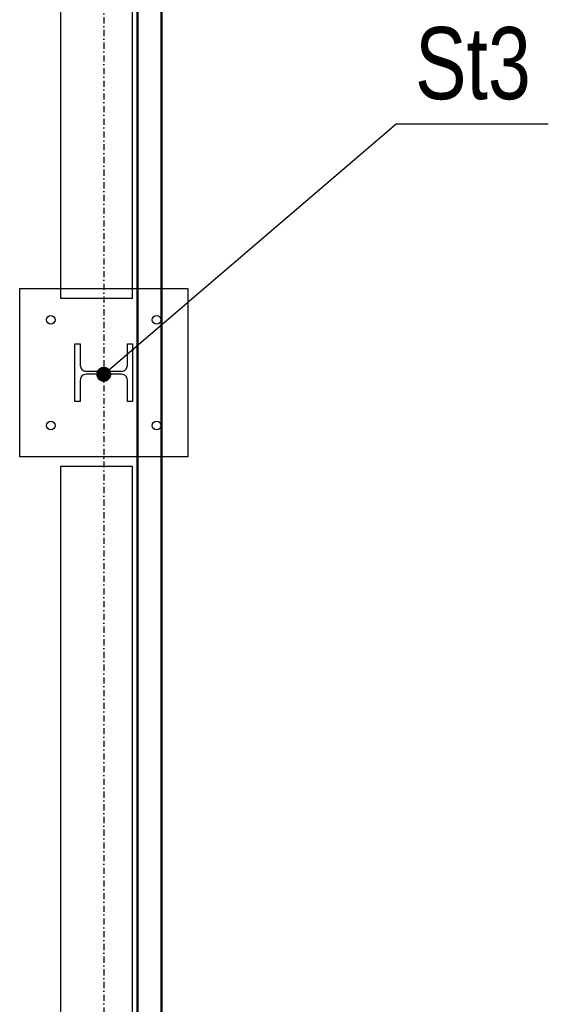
# Model space of a CAD drawing. Header units: centimetres. Extents: x 42630 to 130002, y 15 to 29179.
# Tile 60 of 138: x 51055 to 51165, y 4804 to 5009. Entities that reach past the tile are written whole.
import ezdxf

# ---------------------------------------------------------------- set-up
doc = ezdxf.new("R2010")
doc.units = ezdxf.units.CM
doc.header["$LTSCALE"] = 0.01
doc.linetypes.add('DASHDOT2', pattern=[12.7, 6.35, -3.175, 0, -3.175])
doc.layers.get('0').update_dxf_attribs({"color": 253})
for name, color, linetype in [('33 - linia 2', 253, 'Continuous'), ('333 - linia 3', 253, 'Continuous'), ('A-ELEWACJE', 253, 'Continuous'), ('A-Grid', 253, 'DASHDOT2'), ('OPIS_K_WYK', 253, 'Continuous')]:
    doc.layers.add(name, color=color, linetype=linetype)
doc.layers.add('CKSCIANY_PRZEKR', color=253, linetype='Continuous', lineweight=50)
doc.layers.add('REV', color=253, linetype='Continuous', lineweight=40, plot=False)
doc.styles.get("Standard").update_dxf_attribs({"font": 'ic-simplex.shx', "width": 0.8})
doc.dimstyles.new('CADKON cm', dxfattribs={"dimscale": 10, "dimtxt": 2.5, "dimasz": 2.5, "dimexe": 1.8, "dimexo": 5, "dimgap": 0.6, "dimtad": 1, "dimrnd": 0.1, "dimtxsty": 'Standard', "dimblk1": 'OBLIQUE', "dimblk2": 'OBLIQUE', "dimsah": 1, "dimcen": 2.5, "dimadec": 1, "dimazin": 2, "dimtfac": 1, "dimtix": 1, "dimtmove": 2, "dimatfit": 3, "dimldrblk": 'OPEN30', "dimfxl": 5, "dimfxlon": 1, "dimtfill": 1, "dimtolj": 1, "dimarcsym": 0})

# ---------------------------------------------------------------- blocks, each defined once
blk = doc.blocks.new('A$7E8814A102C37C')
at = {"layer": 'A-Grid', "ltscale": 20}
blk.add_lwpolyline([(1500, -130), (1500, -1964.5)], dxfattribs=at)
blk = doc.blocks.new('A$7E8A9A372D53')
at = {"layer": '33 - linia 2'}
blk.add_lwpolyline([(15050, -8520), (15050, -8400), (15061, -8400), (15061, -8444.75, 0.4142136), (15073, -8456.75), (15147, -8456.75, 0.4142136), (15159, -8444.75), (15159, -8400), (15170, -8400), (15170, -8520), (15159, -8520), (15159, -8475.25, 0.4142136), (15147, -8463.25), (15073, -8463.25, 0.4142136), (15061, -8475.25), (15061, -8520)], format="xyb", close=True, dxfattribs=at)
blk = doc.blocks.new('_OBLIQUE')
at = {"color": 0, "linetype": 'ByBlock'}
blk.add_line((-0.5, -0.5), (0.5, 0.5), dxfattribs=at)
blk = doc.blocks.new('A$7E8A16153526364')
at = {"layer": '33 - linia 2'}
blk.add_lwpolyline([(-15285, -8285), (-14935, -8285), (-14935, -8635), (-15285, -8635)], close=True, dxfattribs=at)
for centre in [(-15220, -8350), (-15000, -8350), (-15220, -8570), (-15000, -8570)]:
    blk.add_circle(centre, 9, dxfattribs=at)
at = {"layer": '333 - linia 3'}
blk.add_lwpolyline([(-15200, -6860), (-15200, -8305), (-15050, -8305), (-15050, -6860)], dxfattribs=at)
blk.add_lwpolyline([(-15200, -12455), (-15050, -12455), (-15050, -8655), (-15200, -8655)], close=True, dxfattribs=at)

msp = doc.modelspace()

# ---------------------------------------------------------------- linework, layer by layer
at = {"layer": 'CKSCIANY_PRZEKR'}
for p, q in [((51079.82, 5095.604), (51079.82, 4514.604)), ((51084.819, 5095.552), (51084.819, 4509.604))]:
    msp.add_line(p, q, dxfattribs=at)
at = {"layer": 'OPIS_K_WYK', "ltscale": 0.5}
msp.add_lwpolyline([(51133.684, 4987.343), (51165.316, 4987.343)], dxfattribs=at)

# ---------------------------------------------------------------- block references
at = {"layer": 'A-ELEWACJE', "xscale": 0.1, "yscale": 0.1, "zscale": 0.1}
msp.add_blockref('A$7E8A16153526364', (52583.82, 5781.604), dxfattribs=at)
at = {"layer": 'A-Grid', "lineweight": -3}
msp.add_blockref('A$7E8814A102C37C', (49572.82, 6187.604), dxfattribs=at)
at = {"layer": 'REV', "xscale": 0.1, "yscale": 0.1, "zscale": 0.1}
msp.add_blockref('A$7E8A9A372D53', (49561.82, 5781.604), dxfattribs=at)

# ---------------------------------------------------------------- texts
at = {"layer": 'OPIS_K_WYK', "linetype": 'Continuous', "width": 0.8}
msp.add_text('St3', height=15, dxfattribs=at).set_placement((51137.592, 4992.487))

# ---------------------------------------------------------------- leaders
at = {"layer": 'OPIS_K_WYK', "ltscale": 0.5}
msp.add_leader([(51072.82, 4935.279), (51133.684, 4987.343)], dimstyle='CADKON cm', override={"dimscale": 5, "dimldrblk": 'DotSmall'}, dxfattribs=at)

doc.saveas('drawing.dxf')
